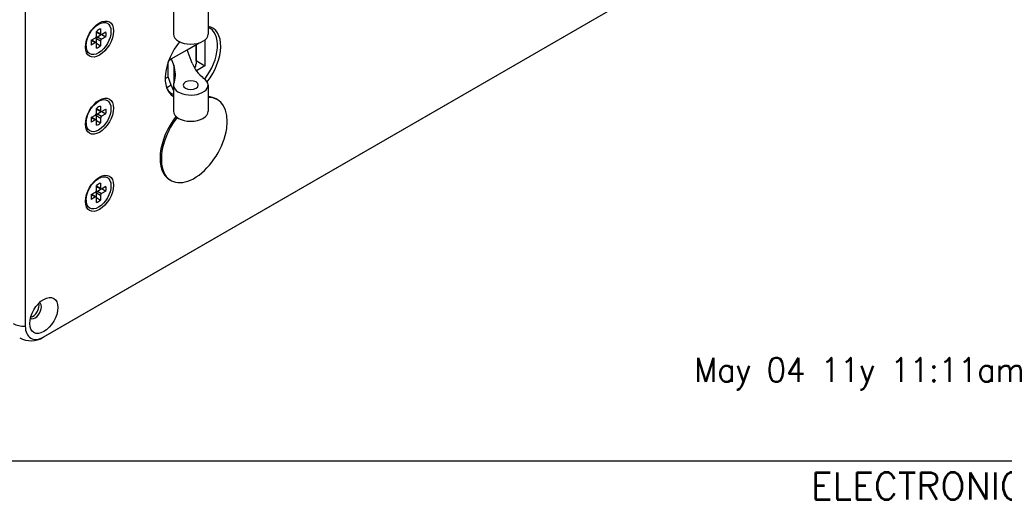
# Model space of a CAD drawing. Header units: inches. Extents: x 0 to 44.1, y 0 to 28.2.
# Tile 9 of 25: x 31.6 to 38.4, y 0.1 to 3.5. Entities that reach past the tile are written whole.
import ezdxf

# ---------------------------------------------------------------- set-up
doc = ezdxf.new("R2010")
doc.units = ezdxf.units.IN
doc.header["$LTSCALE"] = 0.5
doc.header["$MEASUREMENT"] = 0
doc.layers.add('AM_VIS', color=7, linetype='Continuous', lineweight=30)
for name, color, linetype in [('annotate', 82, 'Continuous'), ('FORMAT', 112, 'Continuous'), ('TEXT', 52, 'Continuous')]:
    doc.layers.add(name, color=color, linetype=linetype)
doc.styles.get("Standard").update_dxf_attribs({"font": 'simplex.shx'})

msp = doc.modelspace()

# ---------------------------------------------------------------- linework, layer by layer
at = {"layer": 'AM_VIS', "color": 203}
for p, q in [((31.5926, 11.7365), (31.5926, 1.3772)), ((31.7178, 1.3008), (37.5956, 4.6944)), ((31.7211, 1.303), (37.5989, 4.6966))]:
    msp.add_line(p, q, dxfattribs=at)
at = {"layer": 'AM_VIS', "color": 201}
for p, q in [((32.6217, 3.5875), (32.6217, 3.4053)), ((32.8623, 3.5875), (32.8623, 3.4053)), ((32.8623, 3.4532), (32.8733, 3.4469)), ((32.8407, 3.3656), (32.8407, 3.1855)), ((32.6071, 3.2328), (32.7175, 3.2965)), ((32.7175, 3.2965), (32.8013, 3.3449)), ((32.7525, 3.203), (32.7175, 3.2965)), ((32.7787, 3.3318), (32.7787, 3.1999)), ((32.7789, 3.2212), (32.7789, 3.332)), ((32.5887, 3.2222), (32.6071, 3.2328)), ((32.6071, 3.2328), (32.6242, 3.187)), ((32.7787, 3.2211), (32.7789, 3.2212)), ((32.7789, 3.2212), (32.8407, 3.1855)), ((32.5851, 3.1094), (32.5851, 3.2123)), ((32.6242, 3.187), (32.6242, 3.0659)), ((32.8407, 3.1855), (32.781, 3.151)), ((32.5641, 3.0972), (32.5851, 3.1094)), ((32.6071, 3.0506), (32.5851, 3.1094)), ((32.6071, 3.0506), (32.5748, 3.032)), ((32.6071, 3.0506), (32.6217, 3.0116)), ((32.6217, 3.0517), (32.6217, 2.8695)), ((32.8623, 3.0517), (32.8623, 2.8695)), ((32.5879, 3.0054), (32.6108, 2.9923))]:
    msp.add_line(p, q, dxfattribs=at)
at = {"layer": 'AM_VIS', "color": 33}
for p, q in [((32.0873, 3.4692), (32.1123, 3.48)), ((32.0874, 3.3914), (32.0874, 3.4248)), ((32.0874, 3.4244), (32.1159, 3.4079)), ((32.1159, 3.4413), (32.1159, 3.4079)), ((32.123, 3.4038), (32.1519, 3.4205)), ((32.0513, 3.3624), (32.0803, 3.3791)), ((32.0517, 3.3626), (32.0803, 3.3462)), ((32.0564, 3.3633), (32.0853, 3.3467)), ((32.087, 3.3444), (32.087, 3.3752)), ((32.087, 3.3752), (32.1159, 3.3585)), ((32.0891, 3.4199), (32.118, 3.4033)), ((32.0942, 3.3875), (32.1208, 3.4029)), ((32.0942, 3.3875), (32.123, 3.3709)), ((32.1159, 3.3585), (32.1159, 3.3251)), ((32.1519, 3.3876), (32.123, 3.3709)), ((32.1234, 3.404), (32.1519, 3.3876)), ((32.0129, 3.3403), (32.016, 3.3133)), ((32.0803, 3.3462), (32.0513, 3.3295)), ((32.0874, 3.3087), (32.0874, 3.3421)), ((32.0874, 3.3416), (32.1159, 3.3251)), ((32.0873, 2.9333), (32.1123, 2.9442)), ((32.0874, 2.8556), (32.0874, 2.889)), ((32.0874, 2.8885), (32.1159, 2.8721)), ((32.0891, 2.8841), (32.118, 2.8675)), ((32.1159, 2.9055), (32.1159, 2.8721)), ((32.123, 2.868), (32.1519, 2.8846)), ((32.0129, 2.8045), (32.016, 2.7774)), ((32.0513, 2.8266), (32.0803, 2.8433)), ((32.0803, 2.8103), (32.0513, 2.7937)), ((32.0517, 2.8268), (32.0803, 2.8103)), ((32.0564, 2.8275), (32.0853, 2.8108)), ((32.087, 2.8086), (32.087, 2.8394)), ((32.087, 2.8394), (32.1159, 2.8227)), ((32.0874, 2.7729), (32.0874, 2.8062)), ((32.0874, 2.8058), (32.1159, 2.7893)), ((32.0942, 2.8517), (32.1208, 2.8671)), ((32.0942, 2.8517), (32.123, 2.835)), ((32.1159, 2.8227), (32.1159, 2.7893)), ((32.1519, 2.8517), (32.123, 2.835)), ((32.1234, 2.8682), (32.1519, 2.8517)), ((32.0873, 2.3975), (32.1123, 2.4084)), ((32.0874, 2.3198), (32.0874, 2.3532)), ((32.0874, 2.3527), (32.1159, 2.3362)), ((32.0891, 2.3483), (32.118, 2.3316)), ((32.0942, 2.3159), (32.1208, 2.3313)), ((32.1159, 2.3696), (32.1159, 2.3362)), ((32.123, 2.3321), (32.1519, 2.3488)), ((32.1234, 2.3324), (32.1519, 2.3159)), ((32.0129, 2.2687), (32.016, 2.2416)), ((32.0513, 2.2908), (32.0803, 2.3074)), ((32.0803, 2.2745), (32.0513, 2.2578)), ((32.0517, 2.291), (32.0803, 2.2745)), ((32.0564, 2.2917), (32.0853, 2.275)), ((32.087, 2.2727), (32.087, 2.3035)), ((32.087, 2.3035), (32.1159, 2.2869)), ((32.0874, 2.237), (32.0874, 2.2704)), ((32.0874, 2.2699), (32.1159, 2.2535)), ((32.0942, 2.3159), (32.123, 2.2992)), ((32.1159, 2.2869), (32.1159, 2.2535)), ((32.1519, 2.3159), (32.123, 2.2992))]:
    msp.add_line(p, q, dxfattribs=at)
at = {"layer": 'AM_VIS', "color": 150}
for p, q in [((32.9286, 2.9498), (32.9194, 2.9552)), ((32.6049, 2.3891), (32.5956, 2.3945))]:
    msp.add_line(p, q, dxfattribs=at)
at = {"layer": 'AM_VIS', "color": 203}
msp.add_arc((31.6311, 1.439), 0.1631, 241.67366, 302.10869, dxfattribs=at)
for centre, major_axis, start_param, end_param in [((32.1078, 3.3714), (0.0687, 0.119), 2.356194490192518, 8.639379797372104), ((32.7575, 3.2107), (0.1367, 0.2368), 4.458545, 6.495466), ((32.7575, 3.2107), (0.1367, 0.2368), 1.288842, 3.148432), ((32.1078, 2.8356), (0.0687, 0.119), 2.356194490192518, 8.639379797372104), ((32.1078, 2.2998), (0.0687, 0.119), 2.356194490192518, 8.639379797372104), ((31.7211, 1.4514), (0.0687, 0.119), 2.356194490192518, 8.639379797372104), ((31.6606, 1.4863), (0.0315, 0.0546), 3.124385, 6.300393), ((31.6438, 1.496), (0.0315, 0.0546), 3.622923, 5.801855), ((31.5858, 1.4402), (0.1094, 0), 3.926991, 4.775053), ((31.7211, 1.4514), (0.0909, 0.1574), 2.356194, 3.926991), ((31.6631, 1.3955), (0.0547, -0.0947), 0, 0.062664)]:
    msp.add_ellipse(centre, major_axis=major_axis, ratio=0.57735, start_param=start_param, end_param=end_param, dxfattribs=at)
at = {"layer": 'AM_VIS', "color": 33}
for centre, major_axis, start_param, end_param in [((32.1016, 3.375), (0.061, 0.1057), 2.35619449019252, 8.639379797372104), ((32.1016, 3.375), (0.037, 0.064), 0.509172, 1.061625), ((32.0942, 3.4287), (0.00504, 0.00873), 2.668632, 3.141593), ((32.1016, 3.375), (0.037, 0.064), 5.221561, 5.774014), ((32.1016, 3.375), (0.037, 0.064), 2.079968, 2.632421), ((32.0514, 3.3546), (0.00504, 0.00873), 0, 0.472961), ((32.0803, 3.3873), (0.00504, 0.00873), 3.926991, 5.497787), ((32.0942, 3.3793), (0.00504, 0.00873), 0.785398, 2.356194), ((32.123, 3.412), (0.00504, 0.00873), 2.356194, 3.926991), ((32.123, 3.3626), (0.00504, 0.00873), 0.785398, 2.356194), ((32.0803, 3.3379), (0.00504, 0.00873), 5.497787, 7.068583), ((32.1016, 3.375), (0.037, 0.064), 3.650764, 4.203217), ((32.1016, 2.8392), (0.061, 0.1057), 2.35619449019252, 8.639379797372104), ((32.1016, 2.8392), (0.037, 0.064), 0.509172, 1.061625), ((32.0942, 2.8928), (0.00504, 0.00873), 2.668632, 3.141593), ((32.1016, 2.8392), (0.037, 0.064), 5.221561, 5.774014), ((32.1016, 2.8392), (0.037, 0.064), 2.079968, 2.632421), ((32.0514, 2.8188), (0.00504, 0.00873), 0, 0.472961), ((32.0803, 2.8515), (0.00504, 0.00873), 3.926991, 5.497787), ((32.0803, 2.8021), (0.00504, 0.00873), 5.497787, 7.068583), ((32.0942, 2.8435), (0.00504, 0.00873), 0.785398, 2.356194), ((32.123, 2.8762), (0.00504, 0.00873), 2.356194, 3.926991), ((32.123, 2.8268), (0.00504, 0.00873), 0.785398, 2.356194), ((32.1016, 2.8392), (0.037, 0.064), 3.650764, 4.203217), ((32.1016, 2.3033), (0.061, 0.1057), 2.356194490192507, 8.639379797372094), ((32.1016, 2.3033), (0.037, 0.064), 0.509172, 1.061625), ((32.0942, 2.357), (0.00504, 0.00873), 2.668632, 3.141593), ((32.123, 2.3404), (0.00504, 0.00873), 2.356194, 3.926991), ((32.1016, 2.3033), (0.037, 0.064), 5.221561, 5.774014), ((32.1016, 2.3033), (0.037, 0.064), 2.079968, 2.632421), ((32.0514, 2.2829), (0.00504, 0.00873), 0, 0.472961), ((32.0803, 2.3157), (0.00504, 0.00873), 3.926991, 5.497787), ((32.0803, 2.2663), (0.00504, 0.00873), 5.497787, 7.068583), ((32.0942, 2.3076), (0.00504, 0.00873), 0.785398, 2.356194), ((32.123, 2.291), (0.00504, 0.00873), 0.785398, 2.356194), ((32.1016, 2.3033), (0.037, 0.064), 3.650764, 4.203217)]:
    msp.add_ellipse(centre, major_axis=major_axis, ratio=0.57735, start_param=start_param, end_param=end_param, dxfattribs=at)
at = {"layer": 'AM_VIS', "color": 201}
for centre, major_axis, start_param, end_param in [((32.742, 3.2196), (0.1313, 0.2273), 4.47667, 6.36339), ((32.742, 3.4053), (0.1203, 0), 3.141593, 6.283185), ((32.1312, 3.1255), (0.5044, 0), 6.100228, 6.496006), ((33.2456, 3.2645), (0.5044, 0), 3.354413, 3.750191), ((32.6184, 3.1999), (0.1603, 0), 5.938765, 6.283185), ((32.742, 3.0517), (0.1203, 0), 2.837919, 7.0125), ((32.742, 3.0517), (0.0525, 0), 0.785398, 7.068583), ((32.742, 3.2196), (0.1313, 0.2273), 2.83481, 3.221797), ((32.742, 2.8695), (0.1203, 0), 3.141593, 6.283185)]:
    msp.add_ellipse(centre, major_axis=major_axis, ratio=0.57735, start_param=start_param, end_param=end_param, dxfattribs=at)
at = {"layer": 'AM_VIS', "color": 150}
for centre, start_param, end_param in [((32.7668, 2.6695), 1.332666, 6.637953), ((32.7575, 2.6748), 0, 0.309671), ((32.7575, 2.6748), 1.327047, 3.141593)]:
    msp.add_ellipse(centre, major_axis=(0.1619, 0.2804), ratio=0.57735, start_param=start_param, end_param=end_param, dxfattribs=at)
at = {"layer": 'FORMAT'}
msp.add_line((44.1407, 0.44), (0, 0.44), dxfattribs=at)

# ---------------------------------------------------------------- texts
at = {"layer": 'annotate'}
msp.add_text('^JMay 04 11y 11:11am', height=0.167888, dxfattribs=at).set_placement((36.1226, 0.9907))
at = {"layer": 'TEXT'}
msp.add_text('ELECTRONIC MEDIA: MDT2008;  14529-0N1.DWG', height=0.185685, dxfattribs=at).set_placement((37.0498, 0.1745))

doc.saveas('drawing.dxf')
